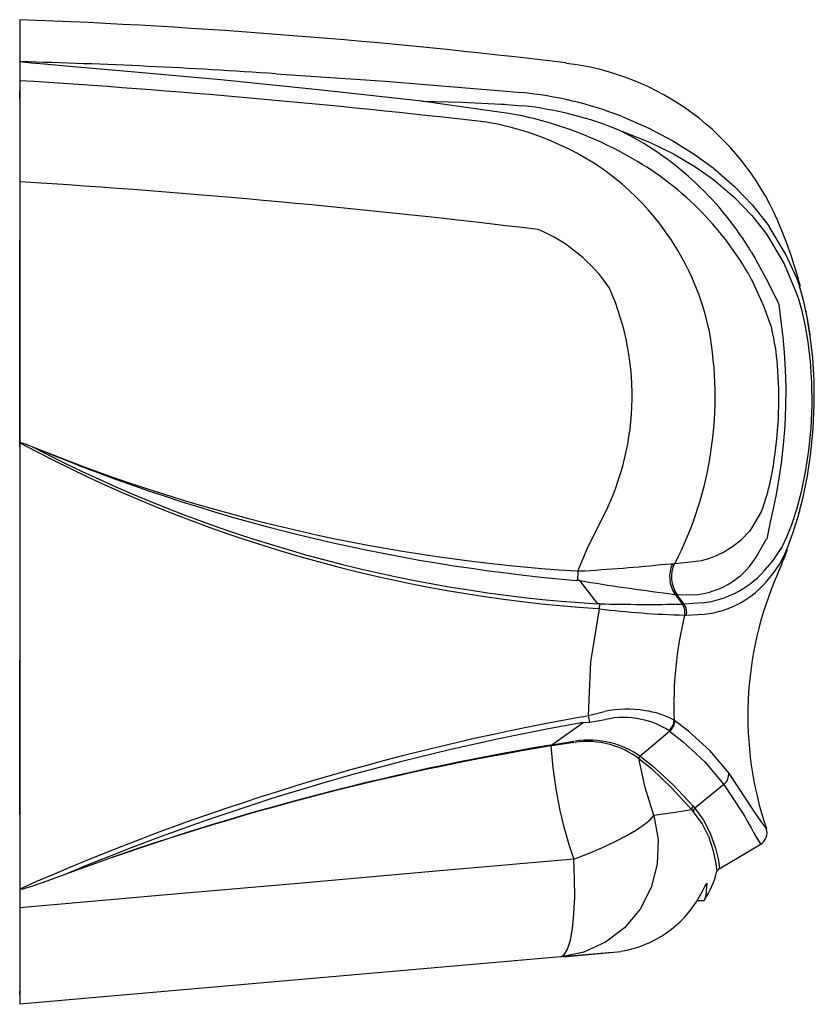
# Model space of a CAD drawing. Extents: x 3490 to 4516, y 8404 to 9184.
# Tile 1 of 6: x 3490 to 3670, y 8662 to 8885. Entities that reach past the tile are written whole.
import ezdxf

# ---------------------------------------------------------------- set-up
doc = ezdxf.new("R2010")
doc.units = 0
doc.header["$LTSCALE"] = 10
doc.header["$MEASUREMENT"] = 0
doc.layers.get('0').update_dxf_attribs({"linetype": 'CONTINUOUS'})

msp = doc.modelspace()

# ---------------------------------------------------------------- linework, layer by layer
at = {"color": 7, "linetype": 'Continuous'}
for p, q in [((3490.441, 8875.053), (3490.441, 8870.744)), ((3614.134, 8874.668), (3614.136, 8874.669)), ((3490.441, 8866.562), (3490.441, 8868.562)), ((3490.441, 8866.562), (3490.441, 8866.562)), ((3600.587, 8868.342), (3604.055, 8868.036)), ((3587.273, 8865.276), (3581.479, 8866.079)), ((3599.568, 8863.573), (3587.273, 8865.276)), ((3599.575, 8865.458), (3600.211, 8865.417)), ((3600.211, 8865.417), (3600.694, 8865.386)), ((3600.693, 8865.386), (3604.286, 8865.082)), ((3600.187, 8863.484), (3599.568, 8863.574)), ((3600.655, 8863.411), (3600.187, 8863.484)), ((3604.21, 8862.754), (3600.655, 8863.411)), ((3626.535, 8859.417), (3626.944, 8859.249)), ((3626.935, 8859.214), (3627.434, 8858.956)), ((3626.609, 8854.541), (3626.208, 8854.754)), ((3627.109, 8854.272), (3626.609, 8854.541)), ((3659.573, 8838.533), (3660.15, 8837.703)), ((3661.901, 8839.326), (3661.876, 8839.302)), ((3659.387, 8836.22), (3659.941, 8835.407)), ((3490.441, 8787.883), (3490.441, 8834.562)), ((3656.127, 8831.966), (3656.976, 8830.496)), ((3656.976, 8830.496), (3657.182, 8830.14)), ((3655.389, 8827.166), (3656.195, 8825.623)), ((3656.195, 8825.623), (3656.386, 8825.248)), ((3666.949, 8824.49), (3666.485, 8825.874)), ((3662.099, 8820.596), (3662.326, 8820.093)), ((3660.589, 8814.983), (3660.755, 8814.429)), ((3658.451, 8773.237), (3656.199, 8769.414)), ((3656.199, 8769.414), (3655.685, 8768.741)), ((3657.252, 8762.818), (3659.547, 8766.997)), ((3662.246, 8763.91), (3660.979, 8762.095)), ((3643.105, 8761.751), (3638.826, 8761.351)), ((3643.949, 8761.916), (3643.105, 8761.751)), ((3656.726, 8762.07), (3657.252, 8762.818)), ((3660.979, 8762.095), (3659.722, 8760.538)), ((3616.534, 8759.712), (3616.862, 8759.692)), ((3616.861, 8759.692), (3616.793, 8757.557)), ((3616.862, 8759.692), (3617.285, 8759.705)), ((3636.848, 8761.28), (3638.037, 8761.309)), ((3638.037, 8761.309), (3638.248, 8761.313)), ((3638.248, 8761.313), (3638.606, 8761.327)), ((3638.606, 8761.327), (3638.684, 8761.333)), ((3638.684, 8761.333), (3638.826, 8761.35)), ((3661.261, 8759.322), (3662.542, 8761.209)), ((3616.793, 8757.557), (3616.464, 8757.585)), ((3617.304, 8757.524), (3616.793, 8757.557)), ((3621.401, 8752.25), (3617.304, 8757.524)), ((3660.035, 8757.822), (3661.261, 8759.322)), ((3637.429, 8754.593), (3637.432, 8754.592)), ((3637.433, 8754.592), (3638.647, 8754.414)), ((3638.647, 8754.414), (3638.859, 8754.382)), ((3638.859, 8754.382), (3640.515, 8752.192)), ((3639.247, 8754.331), (3638.859, 8754.382)), ((3639.332, 8754.317), (3639.247, 8754.331)), ((3640.91, 8752.193), (3639.332, 8754.317)), ((3639.508, 8754.298), (3639.332, 8754.317)), ((3639.508, 8754.298), (3644.013, 8754.39)), ((3644.013, 8754.39), (3644.882, 8754.524)), ((3621.711, 8751.146), (3621.36, 8751.177)), ((3621.795, 8752.253), (3621.401, 8752.25)), ((3621.711, 8751.146), (3621.795, 8752.253)), ((3640.91, 8752.193), (3640.515, 8752.192)), ((3644.967, 8752.466), (3640.91, 8752.193)), ((3641.027, 8749.706), (3641.41, 8749.708)), ((3641.41, 8749.708), (3641.411, 8749.708)), ((3641.411, 8749.708), (3645.506, 8749.912)), ((3490.441, 8704.562), (3490.441, 8739.512)), ((3617.934, 8726.674), (3619.223, 8726.979)), ((3619.223, 8726.979), (3622.91, 8727.844)), ((3619.535, 8725.477), (3623.041, 8726.036)), ((3610.925, 8720.32), (3618.083, 8725.373)), ((3618.083, 8725.373), (3619.535, 8725.477)), ((3638.836, 8725.767), (3638.656, 8725.908)), ((3641.936, 8723.416), (3638.836, 8725.767)), ((3630.891, 8717.785), (3637.609, 8723.431)), ((3637.422, 8723.579), (3637.609, 8723.431)), ((3637.609, 8723.431), (3640.713, 8720.99)), ((3610.735, 8720.29), (3610.925, 8720.32)), ((3610.942, 8720.112), (3610.755, 8720.082)), ((3610.925, 8720.32), (3615.97, 8721.163)), ((3615.954, 8720.856), (3610.942, 8720.112)), ((3630.692, 8717.214), (3630.649, 8717.248)), ((3630.692, 8717.214), (3633.496, 8714.939)), ((3630.937, 8717.753), (3630.891, 8717.785)), ((3630.937, 8717.753), (3633.766, 8715.54)), ((3655.141, 8707.786), (3651, 8713.966)), ((3649.937, 8711.36), (3643.343, 8705.985)), ((3649.937, 8711.36), (3654.14, 8704.965)), ((3642.941, 8706.454), (3643.332, 8705.998)), ((3643.332, 8705.998), (3643.343, 8705.985)), ((3655.144, 8707.781), (3655.141, 8707.786)), ((3490.441, 8704.562), (3490.441, 8704.562)), ((3643.057, 8705.161), (3642.671, 8705.606)), ((3643.068, 8705.149), (3643.057, 8705.161)), ((3648.83, 8692.268), (3658.48, 8697.968)), ((3658.203, 8697.821), (3658.209, 8697.81)), ((3648.364, 8691.681), (3648.365, 8691.677)), ((3648.892, 8692.348), (3648.891, 8692.37)), ((3490.441, 8687.638), (3490.441, 8683.43)), ((3643.805, 8685.062), (3645.506, 8685.062)), ((3490.441, 8672.562), (3490.441, 8670.562)), ((3490.441, 8672.562), (3490.441, 8672.562)), ((3624.71, 8673.309), (3613.276, 8672.309)), ((3612.927, 8672.278), (3490.441, 8661.562)), ((3613.537, 8672.403), (3612.927, 8672.278)), ((3490.441, 8663.77), (3490.441, 8664.562))]:
    msp.add_line(p, q, dxfattribs=at)
at = {"color": 7, "linetype": 'Continuous', "flags": 128}
for points in [[(3490.441, 8884.501), (3490.441, 8884.554), (3490.441, 8883.857), (3490.441, 8882.041), (3490.441, 8879.106), (3490.441, 8875.058)], [(3581.479, 8866.079), (3558.8, 8868.606), (3536.015, 8870.908), (3513.151, 8873.001), (3501.7, 8873.988), (3495.977, 8874.483), (3493.122, 8874.74), (3491.703, 8874.879), (3491.004, 8874.957), (3490.667, 8875.001), (3490.512, 8875.027), (3490.48, 8875.035), (3490.455, 8875.042), (3490.441, 8875.05), (3490.441, 8875.058)], [(3548.499, 8872.297), (3573.204, 8870.613), (3600.587, 8868.342)], [(3490.441, 8870.744), (3490.441, 8869.634), (3490.441, 8867.894), (3490.441, 8865.573), (3490.441, 8862.73), (3490.441, 8859.444), (3490.441, 8855.803), (3490.441, 8851.905), (3490.441, 8847.857)], [(3581.48, 8866.079), (3590.546, 8865.916), (3599.575, 8865.458)], [(3626.856, 8862.625), (3632.923, 8859.987), (3638.363, 8857.118), (3643.198, 8854.1), (3647.461, 8850.999), (3652.323, 8846.811), (3656.332, 8842.635), (3659.573, 8838.533)], [(3626.953, 8859.272), (3633.065, 8856.856), (3638.52, 8854.183), (3643.338, 8851.329), (3647.559, 8848.36), (3652.34, 8844.308), (3656.251, 8840.237), (3659.387, 8836.22)], [(3490.441, 8847.857), (3490.441, 8818.312), (3490.441, 8788.737)], [(3666.485, 8825.874), (3663.879, 8831.568), (3660.15, 8837.703)], [(3659.941, 8835.407), (3663.544, 8829.236), (3665.984, 8823.455)], [(3657.182, 8830.14), (3659.971, 8825.018), (3662.099, 8820.596)], [(3656.386, 8825.248), (3658.872, 8819.788), (3660.589, 8814.983)], [(3663.849, 8763.879), (3664.405, 8765.168), (3665.548, 8768.285), (3666.722, 8772.062), (3667.843, 8776.421), (3668.831, 8781.261), (3669.618, 8786.467), (3670.149, 8791.904), (3670.393, 8797.417), (3670.346, 8802.843), (3670.03, 8808.023), (3669.491, 8812.815), (3668.792, 8817.09), (3668.008, 8820.746), (3667.214, 8823.701), (3666.949, 8824.49)], [(3665.984, 8823.455), (3666.73, 8821.557), (3667.517, 8818.9), (3668.281, 8815.561), (3668.955, 8811.616), (3669.471, 8807.163), (3669.773, 8802.326), (3669.818, 8797.247), (3669.586, 8792.083), (3669.083, 8786.993), (3668.337, 8782.131), (3667.399, 8777.629), (3666.333, 8773.601), (3665.211, 8770.142), (3664.106, 8767.329), (3663.093, 8765.232), (3662.239, 8763.917)], [(3662.326, 8820.093), (3662.569, 8818.155), (3662.893, 8815.643), (3663.239, 8812.622), (3663.555, 8809.155), (3663.793, 8805.326), (3663.913, 8801.222), (3663.888, 8796.945), (3663.705, 8792.602), (3663.367, 8788.3), (3662.89, 8784.142), (3662.307, 8780.226), (3661.663, 8776.634), (3661.01, 8773.444), (3660.407, 8770.722), (3659.916, 8768.527), (3659.606, 8766.92)], [(3490.441, 8791.863), (3490.441, 8782.023), (3490.441, 8770.189)], [(3490.441, 8788.737), (3490.53, 8788.787), (3490.623, 8788.802), (3491.907, 8788.42), (3493.333, 8787.853)], [(3490.441, 8788.737), (3490.441, 8754.973), (3490.441, 8721.263), (3490.441, 8687.657)], [(3616.862, 8759.692), (3619.2, 8765.245), (3621.884, 8770.632)], [(3659.547, 8766.997), (3659.577, 8766.956), (3659.606, 8766.92)], [(3662.542, 8761.209), (3663.376, 8762.784), (3663.849, 8763.879)], [(3619.223, 8726.979), (3619.819, 8739.12), (3621.711, 8751.146)], [(3619.535, 8725.477), (3619.41, 8726.184), (3619.223, 8726.979)], [(3651, 8713.966), (3646.771, 8719.01), (3641.936, 8723.416)], [(3610.735, 8720.29), (3610.742, 8720.19), (3610.755, 8720.082)], [(3610.942, 8720.112), (3610.93, 8720.22), (3610.925, 8720.32)], [(3640.713, 8720.989), (3645.592, 8716.486), (3649.937, 8711.36)], [(3634.055, 8704.3), (3632.062, 8710.649), (3630.692, 8717.214)], [(3633.496, 8714.939), (3638.158, 8710.539), (3642.671, 8705.606)], [(3633.766, 8715.54), (3638.441, 8711.258), (3642.941, 8706.454)], [(3643.343, 8705.985), (3645.311, 8703.244), (3646.799, 8700.347)], [(3659.534, 8701.354), (3659.535, 8701.353), (3659.238, 8701.744), (3658.363, 8702.934), (3656.969, 8704.936), (3655.144, 8707.781)], [(3634.055, 8704.3), (3635.033, 8698.854), (3634.821, 8693.327), (3633.429, 8687.988), (3630.926, 8683.1), (3627.434, 8678.902), (3623.125, 8675.6), (3618.209, 8673.355), (3613.537, 8672.403)], [(3615.924, 8694.422), (3619.264, 8695.751), (3622.418, 8697.111), (3625.319, 8698.472), (3627.901, 8699.806), (3630.109, 8701.082), (3631.895, 8702.274), (3633.22, 8703.354), (3634.055, 8704.3)], [(3642.671, 8705.606), (3638.869, 8705.018), (3634.055, 8704.3)], [(3646.464, 8699.628), (3645.015, 8702.475), (3643.068, 8705.149)], [(3648.365, 8691.677), (3648.369, 8691.633), (3648.32, 8692.26), (3648.121, 8693.799), (3647.595, 8696.24), (3646.484, 8699.577)], [(3646.821, 8700.295), (3648.006, 8696.945), (3648.584, 8694.483), (3648.819, 8692.934), (3648.893, 8692.316), (3648.892, 8692.348)], [(3615.924, 8694.422), (3584.786, 8691.694), (3553.468, 8688.951), (3522.006, 8686.195), (3490.441, 8683.43)], [(3612.927, 8672.278), (3613.777, 8672.759), (3614.529, 8674.033), (3615.159, 8676.056), (3615.645, 8678.764), (3615.972, 8682.07), (3616.132, 8685.864), (3616.112, 8690.028), (3615.924, 8694.422)], [(3500.905, 8691.045), (3495.72, 8689.149), (3493.111, 8688.245), (3491.794, 8687.833), (3491.126, 8687.654), (3490.787, 8687.606), (3490.441, 8687.638)], [(3644.413, 8686.005), (3645.069, 8687.215), (3645.367, 8687.788), (3645.609, 8688.255), (3645.825, 8688.658), (3645.976, 8688.91), (3646.063, 8689.004), (3646.086, 8688.946)], [(3646.086, 8688.946), (3645.791, 8686.465), (3645.506, 8685.219), (3645.506, 8685.219)], [(3490.441, 8683.43), (3490.441, 8679.029), (3490.441, 8674.869), (3490.441, 8671.089), (3490.441, 8667.811), (3490.441, 8665.144), (3490.441, 8663.175), (3490.441, 8661.968), (3490.441, 8661.562)], [(3490.441, 8675.591), (3490.441, 8672.979), (3490.441, 8672.562)], [(3490.441, 8665.211), (3490.441, 8664.465), (3490.441, 8663.837)]]:
    msp.add_lwpolyline(points, dxfattribs=at)
at = {"color": 7, "linetype": 'Continuous'}
for centre, radius, start, end in [((3433.972, 7385.625), 1500, 83.101194, 87.842457), ((3455.776, 7532.295), 1343.206, 86.04168, 88.521183), ((3607.349, 8815.47), 59.589, 23.61186, 83.45984), ((3361.62, 6822.898), 2051.895, 83.435741, 86.40051), ((3596.369, 8784.898), 83.492, 68.58347, 84.71827), ((3595.503, 8784.063), 81.493, 67.61729, 83.81294), ((3586.502, 8779.806), 84.816, 62.08561, 77.94912), ((3585.121, 8796.212), 66.063, 65.17635, 80.35783), ((3594.04, 8794.707), 72.409, 30.96857, 62.53667), ((3588.641, 8802.393), 58.979, 33.35571, 65.759), ((3593.983, 8791.405), 71.06, 30.2151, 62.2144), ((3361.451, 6805.662), 2046.264, 83.083491, 86.385869), ((3570.441, 8799.062), 100, 14.52793, 23.76012), ((3593.718, 8803.341), 36.544, 33.90855, 67.21909), ((3587.311, 8801.402), 60.634, 12.28566, 33.44642), ((3568.445, 8799.402), 60.691, 331.70324, 23.62965), ((3570.441, 8799.062), 100, 8.09686, 11.24994), ((3564.822, 8799.195), 83.12, 332.91578, 10.46916), ((3614.095, 8802.888), 48.065, 4.04488, 13.89248), ((3571.936, 8798.633), 90.429, 351.32661, 4.8501), ((3643.105, 9073.914), 323.469, 241.83838, 266.14541), ((3651.092, 9164.038), 407.925, 247.24852, 265.13041), ((3641.112, 9071.293), 319.651, 242.46355, 266.4647), ((3640.774, 9149.584), 390.625, 247.82434, 266.44232), ((3609.802, 8791.385), 51.924, 339.54307, 352.93231), ((3570.441, 8799.062), 100, 344.76566, 346.1033), ((3640.217, 8781.836), 20.267, 280.61208, 319.74959), ((3570.441, 8799.062), 100, 336.36704, 339.81025), ((3641.935, 8772.217), 17.937, 279.45619, 325.55077), ((3597.4, 9128.915), 369.744, 273.08285, 276.12448), ((3644.725, 8758.391), 7.105, 155.7173, 214.35473), ((3645.105, 8758.388), 7.064, 155.36532, 215.19344), ((3642.441, 8774.605), 22.282, 276.50982, 320.85497), ((3703.12, 9276.148), 525.676, 260.60446, 262.82128), ((3643.144, 8771.547), 21.764, 276.22882, 320.90243), ((3735.345, 8726.904), 80, 156.36704, 198.62607), ((3646.134, 8948.54), 198.899, 262.94692, 268.52879), ((3632.91, 9292.418), 540.279, 268.82118, 270.80657), ((3638.007, 8750.38), 3.094, 347.42054, 35.84865), ((3638.404, 8750.395), 3.085, 347.14366, 35.66852), ((3724.553, 8729.368), 85.966, 166.31469, 182.30635), ((3628.041, 8704.943), 23.468, 80.12377, 102.62867), ((3714.521, 8183.253), 551.938, 100.07839, 113.95299), ((3627.243, 8709.067), 17.481, 76.88911, 103.90663), ((3628.096, 8709.461), 16.921, 56.5516, 79.4015), ((3629.708, 8709.706), 18.509, 61.08973, 82.67892), ((3712.784, 8184.957), 548.651, 99.9394, 112.71706), ((3635.524, 8726.075), 3.136, 307.24286, 356.93991), ((3635.713, 8725.918), 3.127, 307.33361, 357.23764), ((3709.81, 8127.353), 601.157, 99.486033, 110.334742), ((3708.054, 8129.683), 598.363, 99.358359, 110.254651), ((3705.84, 8725.883), 95.261, 183.49135, 199.28497), ((3618.939, 8701.557), 19.528, 74.70378, 98.21657), ((3619.174, 8700.858), 20.558, 75.67373, 98.41532), ((3618.705, 8700.756), 20.362, 54.08757, 74.52983), ((3619.045, 8700.377), 21.056, 55.76419, 75.52611), ((3631.28, 8717.286), 0.633, 127.923, 183.43597), ((3631.324, 8717.252), 0.633, 127.66213, 183.37995), ((3648.004, 8713.669), 3.011, 309.94135, 5.67139), ((3643.479, 8705.815), 0.835, 130.13228, 194.50728), ((3643.886, 8705.343), 0.841, 130.26167, 193.39055), ((3836.682, 8804.145), 207.749, 208.51661, 210.78335), ((3656.691, 8700.395), 3, 300.00241, 19.45772), ((3628.244, 8696.61), 20.69, 326.57944, 346.23905), ((3649.47, 8691.325), 1.135, 120.04082, 162.25126), ((3622.716, 8698.15), 24.864, 278.98246, 330.76241), ((3487.621, 10097.828), 1431.037, 275.048427, 275.573338)]:
    msp.add_arc(centre, radius, start, end, dxfattribs=at)

doc.saveas('drawing.dxf')
